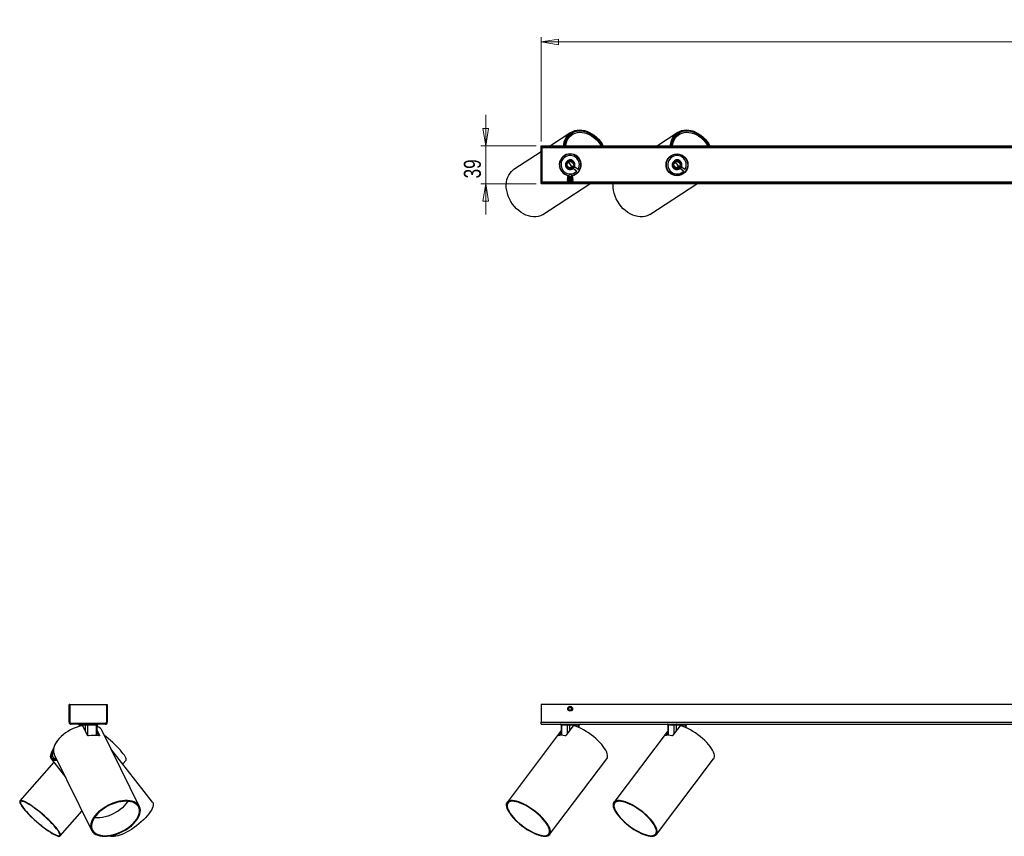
# Model space of a CAD drawing. Header units: millimetres. Extents: x 229 to 1032, y 488 to 656.
# Tile 1 of 4: x 229 to 432, y 488 to 656. Entities that reach past the tile are written whole.
import ezdxf

# ---------------------------------------------------------------- set-up
doc = ezdxf.new("R2010")
doc.units = ezdxf.units.MM
doc.styles.add('SLDTEXTSTYLE0', font='TXT', dxfattribs={"width": 0.75})
doc.dimstyles.new('SLDDIMSTYLE1', dxfattribs={"dimtxt": 3.5, "dimasz": 3.556, "dimexe": 0, "dimexo": 0.0625, "dimgap": 0.875, "dimtad": 1, "dimdec": 0, "dimlfac": 5, "dimrnd": 1e-09, "dimzin": 12, "dimdsep": 46, "dimtxsty": 'SLDTEXTSTYLE0', "dimblk1": 'CLOSED', "dimblk2": 'CLOSED', "dimsah": 1, "dimcen": 0.09, "dimadec": 0, "dimazin": 3, "dimtfac": 1, "dimtdec": 0, "dimtmove": 0, "dimatfit": 0, "dimldrblk": 'CLOSED', "dimfxl": 0, "dimfrac": 2, "dimtolj": 1, "dimtzin": 12, "dimarcsym": 0})
doc.dimstyles.new('SLDDIMSTYLE2', dxfattribs={"dimtxt": 3.5, "dimasz": 3.556, "dimexe": 0, "dimexo": 0.0625, "dimgap": 0.875, "dimtad": 1, "dimdec": 0, "dimlfac": 5, "dimrnd": 1e-09, "dimzin": 12, "dimdsep": 46, "dimtxsty": 'SLDTEXTSTYLE0', "dimblk1": 'CLOSED', "dimblk2": 'CLOSED', "dimsah": 1, "dimcen": 0.09, "dimadec": 0, "dimazin": 3, "dimtfac": 1, "dimtdec": 0, "dimtofl": 0, "dimtmove": 0, "dimatfit": 3, "dimldrblk": 'CLOSED', "dimfxl": 0, "dimfrac": 2, "dimtolj": 1, "dimtzin": 12, "dimarcsym": 0})

# ---------------------------------------------------------------- blocks, each defined once
blk = doc.blocks.new('_Closed')
at = {"color": 0, "linetype": 'ByBlock', "lineweight": -2}
for p, q in [((-1, 0.166667), (0, 0)), ((-1, 0.166667), (-1, -0.166667)), ((0, 0), (-1, -0.166667)), ((0, 0), (-1, 0))]:
    blk.add_line(p, q, dxfattribs=at)
blk = doc.blocks.new('_D_1')
at = {"color": 7, "linetype": 'Continuous', "lineweight": 0}
for p, q in [((324.81, 629.91), (324.81, 636.26)), ((335.21, 629.91), (323.81, 629.91)), ((324.81, 629.91), (324.81, 622.05)), ((335.21, 622.05), (323.81, 622.05)), ((324.81, 622.05), (324.81, 615.7))]:
    blk.add_line(p, q, dxfattribs=at)
at = {"color": 7, "linetype": 'Continuous', "lineweight": 18, "xscale": 3.556, "yscale": 3.556}
for p, rotation in [((324.81, 629.91, -43.4), 270.0000000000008), ((324.81, 622.05, -43.4), 90.0000000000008)]:
    blk.add_blockref('_Closed', p, dxfattribs=dict(at, rotation=rotation))
at = {"color": 7, "linetype": 'Continuous', "lineweight": 18, "insert": (320.3, 623.18), "char_height": 3.5, "attachment_point": 1, "rotation": 90, "style": 'SLDTEXTSTYLE0'}
blk.add_mtext('39', dxfattribs=at)
blk = doc.blocks.new('_D_2')
at = {"color": 7, "linetype": 'Continuous', "lineweight": 0}
for p, q in [((336.21, 630.75), (336.21, 652.3)), ((336.21, 651.3), (936.03, 651.3)), ((936.03, 630.75), (936.03, 652.3))]:
    blk.add_line(p, q, dxfattribs=at)
at = {"color": 7, "linetype": 'Continuous', "lineweight": 18, "xscale": 3.556, "yscale": 3.556, "rotation": 180.0000000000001}
blk.add_blockref('_Closed', (336.21, 651.3, -43.4), dxfattribs=at)
at = {"color": 7, "linetype": 'Continuous', "lineweight": 18, "xscale": 3.556, "yscale": 3.556}
blk.add_blockref('_Closed', (936.03, 651.3, -43.4), dxfattribs=at)
at = {"color": 7, "linetype": 'Continuous', "lineweight": 18, "insert": (625.22, 655.81), "char_height": 3.5, "attachment_point": 1, "style": 'SLDTEXTSTYLE0'}
blk.add_mtext('2999', dxfattribs=at)

msp = doc.modelspace()

# ---------------------------------------------------------------- linework, layer by layer
at = {"color": 7, "linetype": 'Continuous', "lineweight": 25}
for p, q in [((342.36, 632.64), (338.16, 629.91)), ((341.88, 631.97), (342.02, 631.76)), ((342.5, 632.13), (342.33, 632.37)), ((342.64, 632.22), (342.41, 632.07)), ((364.36, 632.64), (360.16, 629.91)), ((363.88, 631.97), (364.02, 631.76)), ((364.5, 632.13), (364.33, 632.37)), ((364.64, 632.22), (364.41, 632.07)), ((336.21, 629.75), (336.21, 629.91)), ((336.21, 629.91), (636.12, 629.91)), ((336.21, 622.21), (336.21, 629.75)), ((336.21, 629.75), (636.12, 629.75)), ((336.41, 622.21), (336.41, 629.75)), ((336.21, 628.63), (330.59, 624.97)), ((341.02, 627.83), (341.01, 627.88)), ((341.16, 627.91), (341.15, 627.96)), ((341.38, 628.01), (341.37, 628.06)), ((341.76, 626.85), (341.75, 626.87)), ((342.74, 628.11), (342.8, 628.15)), ((343.05, 628.01), (343.1, 628.04)), ((343.23, 627.98), (343.29, 627.89)), ((343.28, 627.96), (343.34, 627.86)), ((363.02, 627.83), (363.01, 627.88)), ((363.16, 627.91), (363.15, 627.96)), ((363.38, 628.01), (363.37, 628.06)), ((363.76, 626.85), (363.75, 626.87)), ((364.74, 628.11), (364.8, 628.15)), ((365.05, 628.01), (365.1, 628.04)), ((365.23, 627.98), (365.29, 627.89)), ((365.28, 627.96), (365.34, 627.86)), ((339.99, 626.32), (340.04, 626.36)), ((340.08, 625.43), (339.99, 625.61)), ((341.41, 626.58), (341.42, 626.57)), ((342.9, 625.2), (343.58, 624.66)), ((343.14, 625.51), (343.04, 625.38)), ((343.83, 624.98), (343.14, 625.51)), ((344.44, 625.63), (344.38, 625.6)), ((344.39, 626.25), (344.45, 626.16)), ((344.4, 626.19), (344.46, 626.1)), ((344.46, 625.95), (344.41, 625.92)), ((361.99, 626.32), (362.04, 626.36)), ((362.08, 625.43), (361.99, 625.61)), ((363.41, 626.58), (363.42, 626.57)), ((365.14, 625.51), (364.9, 625.2)), ((364.9, 625.2), (365.58, 624.66)), ((365.83, 624.98), (365.14, 625.51)), ((366.44, 625.63), (366.38, 625.6)), ((366.39, 626.25), (366.45, 626.16)), ((366.4, 626.19), (366.46, 626.1)), ((366.46, 625.95), (366.41, 625.92)), ((340.98, 624.1), (340.85, 624.25)), ((341.72, 623.45), (341.61, 623.37)), ((341.61, 623.37), (341.61, 623.34)), ((342.81, 623.37), (341.61, 623.37)), ((341.61, 623.34), (341.72, 623.26)), ((342.81, 623.34), (341.61, 623.34)), ((341.72, 623.26), (341.61, 623.18)), ((341.61, 623.18), (341.61, 623.15)), ((342.81, 623.18), (341.61, 623.18)), ((341.61, 623.15), (341.72, 623.07)), ((342.81, 623.15), (341.61, 623.15)), ((341.72, 623.07), (341.61, 622.99)), ((341.61, 622.99), (341.61, 622.95)), ((342.81, 622.99), (341.61, 622.99)), ((341.61, 622.95), (341.72, 622.88)), ((342.81, 622.95), (341.61, 622.95)), ((341.72, 622.88), (341.61, 622.8)), ((341.61, 622.8), (341.61, 622.76)), ((342.81, 622.8), (341.61, 622.8)), ((341.61, 622.76), (341.72, 622.69)), ((342.81, 622.76), (341.61, 622.76)), ((341.72, 622.69), (341.61, 622.61)), ((341.61, 622.61), (341.61, 622.57)), ((342.81, 622.61), (341.61, 622.61)), ((341.68, 623.84), (341.62, 623.81)), ((342.21, 624.05), (341.66, 623.49)), ((341.66, 623.49), (341.72, 623.45)), ((342.77, 623.49), (341.66, 623.49)), ((342.7, 623.45), (341.72, 623.45)), ((342.7, 623.26), (341.72, 623.26)), ((342.7, 623.07), (341.72, 623.07)), ((342.7, 622.88), (341.72, 622.88)), ((342.7, 622.69), (341.72, 622.69)), ((342.77, 623.49), (342.21, 624.05)), ((342.7, 623.45), (342.77, 623.49)), ((342.81, 623.37), (342.7, 623.45)), ((342.7, 623.26), (342.81, 623.34)), ((342.81, 623.18), (342.7, 623.26)), ((342.7, 623.07), (342.81, 623.15)), ((342.81, 622.99), (342.7, 623.07)), ((342.7, 622.88), (342.81, 622.95)), ((342.81, 622.8), (342.7, 622.88)), ((342.7, 622.69), (342.81, 622.76)), ((342.81, 622.61), (342.7, 622.69)), ((342.81, 623.34), (342.81, 623.37)), ((342.81, 623.15), (342.81, 623.18)), ((342.81, 622.95), (342.81, 622.99)), ((342.81, 622.76), (342.81, 622.8)), ((342.81, 622.57), (342.81, 622.61)), ((343.46, 624.11), (343.42, 624.14)), ((343.59, 624.2), (343.55, 624.23)), ((343.77, 624.36), (343.73, 624.39)), ((362.98, 624.1), (362.85, 624.25)), ((363.68, 623.84), (363.62, 623.81)), ((365.46, 624.11), (365.42, 624.14)), ((365.59, 624.2), (365.55, 624.23)), ((365.77, 624.36), (365.73, 624.39)), ((336.21, 622.21), (336.21, 622.05)), ((636.12, 622.21), (336.21, 622.21)), ((636.12, 622.05), (336.21, 622.05)), ((336.58, 615.75), (346.26, 622.05)), ((341.61, 622.57), (341.72, 622.5)), ((342.81, 622.57), (341.61, 622.57)), ((341.72, 622.5), (341.61, 622.42)), ((341.61, 622.42), (341.61, 622.38)), ((342.81, 622.42), (341.61, 622.42)), ((341.61, 622.38), (341.72, 622.3)), ((342.81, 622.38), (341.61, 622.38)), ((341.72, 622.3), (341.61, 622.23)), ((341.61, 622.23), (341.61, 622.21)), ((342.81, 622.23), (341.61, 622.23)), ((342.7, 622.5), (341.72, 622.5)), ((342.7, 622.3), (341.72, 622.3)), ((342.7, 622.5), (342.81, 622.57)), ((342.81, 622.42), (342.7, 622.5)), ((342.7, 622.3), (342.81, 622.38)), ((342.81, 622.23), (342.7, 622.3)), ((342.81, 622.38), (342.81, 622.42)), ((342.81, 622.21), (342.81, 622.23)), ((358.58, 615.75), (368.26, 622.05)), ((239.17, 514.78), (239.01, 514.78)), ((239.01, 511.08), (239.01, 514.78)), ((239.17, 511.08), (239.17, 514.78)), ((239.17, 514.68), (239.17, 511.04)), ((246.85, 514.68), (239.17, 514.68)), ((246.71, 514.78), (246.71, 511.08)), ((246.71, 514.78), (246.87, 514.78)), ((246.85, 511.04), (246.85, 514.68)), ((246.87, 514.78), (246.87, 511.08)), ((636.12, 514.78), (336.21, 514.78)), ((336.21, 514.78), (336.21, 511.08)), ((341.91, 514.06), (342.21, 514.23)), ((341.91, 513.71), (341.91, 514.06)), ((341.91, 513.71), (342.21, 513.54)), ((342.51, 514.06), (342.21, 514.23)), ((342.51, 513.71), (342.21, 513.54)), ((342.51, 513.71), (342.51, 514.06)), ((239.17, 511.08), (239.01, 511.08)), ((246.71, 511.08), (246.87, 511.08)), ((336.21, 511.08), (636.12, 511.08)), ((336.21, 510.68), (336.21, 511.08)), ((239.37, 510.84), (246.65, 510.84)), ((239.41, 510.84), (239.41, 510.68)), ((246.47, 510.84), (239.41, 510.84)), ((246.47, 510.68), (239.41, 510.68)), ((241.06, 510.48), (241.06, 510.24)), ((241.08, 510.48), (241.08, 510.24)), ((242.36, 510.48), (241.12, 510.48)), ((242.76, 508.41), (241.85, 510.27)), ((244.67, 510.48), (242.77, 510.48)), ((244.78, 508.37), (244.8, 510.48)), ((244.79, 509.4), (245.28, 508.41)), ((244.79, 509.09), (245.18, 508.3)), ((244.82, 510.23), (244.82, 510.48)), ((253.49, 493.69), (245.82, 509.3)), ((246.47, 510.84), (246.47, 510.68)), ((340.36, 509.38), (329.2, 494.58)), ((336.21, 510.68), (636.12, 510.68)), ((339.74, 508.41), (340.36, 509.24)), ((340.35, 510.48), (340.37, 508.4)), ((341.63, 510.48), (340.4, 510.48)), ((342.77, 510.27), (341.37, 508.41)), ((343.94, 510.48), (342.04, 510.48)), ((344.07, 509.99), (344.07, 510.48)), ((362.36, 509.38), (351.2, 494.58)), ((361.74, 508.41), (362.36, 509.24)), ((362.35, 510.48), (362.37, 508.4)), ((363.63, 510.48), (362.4, 510.48)), ((364.77, 510.27), (363.37, 508.41)), ((365.94, 510.48), (364.04, 510.48)), ((366.07, 509.99), (366.07, 510.48)), ((339.94, 508.37), (340.37, 508.93)), ((361.94, 508.37), (362.37, 508.93)), ((256.19, 494.65), (247.62, 505.63)), ((235.34, 503.49), (238.25, 499.76)), ((235.74, 503.8), (235.97, 503.5)), ((235.95, 504.45), (243.61, 488.84)), ((250.06, 502.51), (250.72, 503.27)), ((337.97, 487.95), (349.75, 503.56)), ((359.97, 487.95), (371.75, 503.56)), ((235.82, 502.88), (228.87, 494.87)), ((237.17, 487.66), (241.66, 492.83)), ((247.92, 487.59), (248.14, 487.6))]:
    msp.add_line(p, q, dxfattribs=at)
at = {"color": 8, "linetype": 'Continuous', "lineweight": 25}
for p, q in [((336.41, 629.51), (636.12, 629.51)), ((336.41, 622.45), (341.66, 622.45)), ((342.77, 622.45), (547.66, 622.45)), ((241.12, 510.48), (241.13, 510.26)), ((242.36, 509.22), (242.36, 510.48)), ((242.77, 510.48), (242.78, 508.38)), ((244.64, 508.38), (244.67, 510.48)), ((340.4, 510.48), (340.42, 508.4)), ((341.63, 508.76), (341.63, 510.48)), ((342.04, 510.48), (342.05, 509.3)), ((343.93, 510.05), (343.94, 510.48)), ((362.4, 510.48), (362.42, 508.4)), ((363.63, 508.76), (363.63, 510.48)), ((364.04, 510.48), (364.05, 509.3)), ((365.93, 510.05), (365.94, 510.48)), ((245.21, 508.29), (245.28, 508.41)), ((339.74, 508.41), (339.81, 508.33)), ((361.74, 508.41), (361.81, 508.33))]:
    msp.add_line(p, q, dxfattribs=at)
at = {"color": 7, "linetype": 'Continuous', "lineweight": 25, "flags": 128}
for points in [[(340.84, 629.91), (340.87, 630.16), (340.98, 630.67), (341.15, 631.15), (341.37, 631.59), (341.64, 631.98), (341.96, 632.32), (342.32, 632.61), (342.72, 632.84), (343.16, 633.01), (343.62, 633.11), (344.11, 633.15), (344.61, 633.12), (345.12, 633.03), (345.64, 632.87), (346.15, 632.66), (346.65, 632.38), (347.13, 632.05), (347.6, 631.66), (348.03, 631.23), (348.43, 630.76), (348.79, 630.26), (349, 629.91)], [(341.01, 629.91), (341.06, 630.23), (341.19, 630.73), (341.37, 631.2), (341.61, 631.62), (341.91, 631.99), (342.25, 632.31), (342.63, 632.56), (343.05, 632.76), (343.5, 632.89), (343.98, 632.96), (344.47, 632.95), (344.98, 632.88), (345.5, 632.74), (346.01, 632.54), (346.51, 632.28), (347, 631.95), (347.47, 631.58), (347.9, 631.15), (348.3, 630.68), (348.66, 630.18), (348.83, 629.91)], [(362.84, 629.91), (362.87, 630.16), (362.98, 630.67), (363.15, 631.15), (363.37, 631.59), (363.64, 631.98), (363.96, 632.32), (364.32, 632.61), (364.72, 632.84), (365.16, 633.01), (365.62, 633.11), (366.11, 633.15), (366.61, 633.12), (367.12, 633.03), (367.64, 632.87), (368.15, 632.66), (368.65, 632.38), (369.13, 632.05), (369.6, 631.66), (370.03, 631.23), (370.43, 630.76), (370.79, 630.26), (371, 629.91)], [(363.01, 629.91), (363.06, 630.23), (363.19, 630.73), (363.37, 631.2), (363.61, 631.62), (363.91, 631.99), (364.25, 632.31), (364.63, 632.56), (365.05, 632.76), (365.5, 632.89), (365.98, 632.96), (366.47, 632.95), (366.98, 632.88), (367.5, 632.74), (368.01, 632.54), (368.51, 632.28), (369, 631.95), (369.47, 631.58), (369.9, 631.15), (370.3, 630.68), (370.66, 630.18), (370.83, 629.91)], [(341.27, 629.91), (341.3, 630.09), (341.42, 630.57), (341.6, 631.02), (341.84, 631.43), (342.12, 631.79), (342.46, 632.09), (342.83, 632.34), (343.25, 632.52), (343.69, 632.63), (344.16, 632.68), (344.65, 632.66), (345.14, 632.58), (345.64, 632.42), (346.14, 632.21), (346.62, 631.93), (347.09, 631.59), (347.53, 631.21), (347.94, 630.78), (348.31, 630.3), (348.57, 629.91)], [(363.27, 629.91), (363.3, 630.09), (363.42, 630.57), (363.6, 631.02), (363.84, 631.43), (364.12, 631.79), (364.46, 632.09), (364.83, 632.34), (365.25, 632.52), (365.69, 632.63), (366.16, 632.68), (366.65, 632.66), (367.14, 632.58), (367.64, 632.42), (368.14, 632.21), (368.62, 631.93), (369.09, 631.59), (369.53, 631.21), (369.94, 630.78), (370.31, 630.3), (370.57, 629.91)], [(342.95, 625.33), (343.04, 625.41), (343.19, 625.77), (343.19, 626.16), (343.05, 626.52), (342.78, 626.8), (342.42, 626.96), (342.03, 626.96), (341.67, 626.82), (341.39, 626.54), (341.23, 626.18), (341.23, 625.79), (341.37, 625.43), (341.65, 625.15), (342, 625), (342, 625)], [(364.95, 625.33), (365.04, 625.41), (365.19, 625.77), (365.19, 626.16), (365.05, 626.52), (364.78, 626.8), (364.42, 626.96), (364.03, 626.96), (363.67, 626.82), (363.39, 626.54), (363.23, 626.18), (363.23, 625.79), (363.37, 625.43), (363.65, 625.15), (364, 625), (364, 625)], [(336.58, 615.75), (336.49, 615.69), (336.07, 615.48), (335.61, 615.34), (335.14, 615.26), (334.64, 615.25), (334.13, 615.3), (333.61, 615.42), (333.09, 615.6), (332.58, 615.85), (332.08, 616.16), (331.6, 616.52), (331.14, 616.93), (330.72, 617.38), (330.34, 617.88), (329.99, 618.4), (329.7, 618.95), (329.45, 619.52), (329.26, 620.11), (329.13, 620.69), (329.05, 621.27), (329.03, 621.84), (329.07, 622.39), (329.18, 622.91), (329.33, 623.4), (329.55, 623.85), (329.81, 624.26), (330.13, 624.61), (330.49, 624.91), (330.59, 624.97)], [(342.3, 626.03), (342.06, 626.34), (341.88, 626.54)], [(342.59, 625.45), (342.48, 625.69), (342.3, 626.03)], [(364.3, 626.03), (364.06, 626.34), (363.88, 626.54)], [(364.59, 625.45), (364.48, 625.69), (364.3, 626.03)], [(358.58, 615.75), (358.49, 615.69), (358.07, 615.48), (357.61, 615.34), (357.14, 615.26), (356.64, 615.25), (356.13, 615.3), (355.61, 615.42), (355.09, 615.6), (354.58, 615.85), (354.08, 616.16), (353.6, 616.52), (353.14, 616.93), (352.72, 617.38), (352.34, 617.88), (351.99, 618.4), (351.7, 618.95), (351.45, 619.52), (351.26, 620.11), (351.13, 620.69), (351.05, 621.27), (351.03, 621.84), (351.04, 622.05)], [(241.58, 510.37), (241.01, 510.22), (240.43, 510.03), (239.85, 509.8), (239.3, 509.52), (238.76, 509.22), (238.24, 508.88), (237.77, 508.52), (237.33, 508.14), (236.94, 507.74), (236.59, 507.33), (236.31, 506.92), (236.08, 506.5), (235.91, 506.09), (235.81, 505.69), (235.77, 505.31), (235.79, 504.94), (235.89, 504.6), (235.95, 504.45)], [(242.88, 510.68), (242.86, 510.67), (242.84, 510.66), (242.82, 510.64), (242.8, 510.62), (242.79, 510.59), (242.78, 510.55), (242.77, 510.52), (242.77, 510.48)], [(244.77, 510.68), (244.75, 510.67), (244.73, 510.66), (244.71, 510.64), (244.7, 510.62), (244.68, 510.59), (244.67, 510.55), (244.67, 510.52), (244.67, 510.48)], [(342.15, 510.68), (342.13, 510.67), (342.11, 510.66), (342.09, 510.64), (342.08, 510.62), (342.06, 510.59), (342.05, 510.55), (342.05, 510.52), (342.04, 510.48)], [(349.75, 503.56), (349.76, 503.56), (349.86, 503.77), (349.91, 504.01), (349.91, 504.29), (349.84, 504.6), (349.72, 504.94), (349.54, 505.31), (349.3, 505.69), (349.02, 506.09), (348.69, 506.5), (348.32, 506.92), (347.91, 507.33), (347.47, 507.74), (347, 508.14), (346.51, 508.52), (346, 508.88), (345.49, 509.22), (344.98, 509.52), (344.47, 509.8), (343.97, 510.03), (343.49, 510.22), (343.03, 510.37)], [(344.05, 510.68), (344.03, 510.67), (344.01, 510.66), (343.99, 510.64), (343.97, 510.62), (343.96, 510.59), (343.95, 510.55), (343.94, 510.52), (343.94, 510.48)], [(364.15, 510.68), (364.13, 510.67), (364.11, 510.66), (364.09, 510.64), (364.08, 510.62), (364.06, 510.59), (364.05, 510.55), (364.05, 510.52), (364.04, 510.48)], [(371.75, 503.56), (371.76, 503.56), (371.86, 503.77), (371.91, 504.01), (371.91, 504.29), (371.84, 504.6), (371.72, 504.94), (371.54, 505.31), (371.3, 505.69), (371.02, 506.09), (370.69, 506.5), (370.32, 506.92), (369.91, 507.33), (369.47, 507.74), (369, 508.14), (368.51, 508.52), (368, 508.88), (367.49, 509.22), (366.98, 509.52), (366.47, 509.8), (365.97, 510.03), (365.49, 510.22), (365.03, 510.37)], [(366.05, 510.68), (366.03, 510.67), (366.01, 510.66), (365.99, 510.64), (365.97, 510.62), (365.96, 510.59), (365.95, 510.55), (365.94, 510.52), (365.94, 510.48)], [(250.72, 503.27), (250.73, 503.29), (250.77, 503.4), (250.75, 503.56), (250.68, 503.77), (250.55, 504.01), (250.38, 504.29), (250.15, 504.6), (249.88, 504.94), (249.57, 505.31), (249.22, 505.69), (248.83, 506.09), (248.42, 506.5), (247.98, 506.92), (247.53, 507.33), (247.06, 507.74), (246.58, 508.14), (246.26, 508.4)], [(236.55, 503.23), (236.47, 503.22), (236.14, 503.19), (235.85, 503.22), (235.61, 503.29), (235.43, 503.4), (235.29, 503.56), (235.22, 503.77), (235.2, 504.01), (235.24, 504.29), (235.33, 504.6), (235.48, 504.94), (235.69, 505.31), (235.77, 505.44)], [(236.5, 503.34), (236.27, 503.33), (235.98, 503.35), (235.75, 503.42), (235.56, 503.54), (235.44, 503.71), (235.37, 503.92), (235.37, 504.17), (235.42, 504.46), (235.53, 504.78), (235.7, 505.13), (235.77, 505.25)], [(236.4, 503.53), (236.32, 503.53), (236.06, 503.58), (235.86, 503.68), (235.72, 503.82), (235.63, 504.01), (235.61, 504.24), (235.64, 504.51), (235.73, 504.81), (235.79, 504.95)], [(236.19, 503.33), (236.1, 503.38), (235.97, 503.5)], [(236.96, 487.59), (237.1, 487.61), (237.19, 487.68), (237.22, 487.8), (237.2, 487.97), (237.13, 488.17), (237, 488.42), (236.82, 488.7), (236.59, 489.02), (236.31, 489.37), (235.99, 489.74), (235.63, 490.13), (235.24, 490.54), (234.82, 490.95), (234.37, 491.37), (233.91, 491.79), (233.44, 492.2), (232.96, 492.6), (232.48, 492.99), (232.01, 493.35), (231.55, 493.68), (231.11, 493.98), (230.7, 494.25), (230.31, 494.47), (229.96, 494.66), (229.65, 494.8), (229.39, 494.89), (229.17, 494.94), (229, 494.94), (228.89, 494.89), (228.83, 494.8), (228.82, 494.66), (228.87, 494.47), (228.97, 494.25), (229.13, 493.98), (229.33, 493.68), (229.59, 493.35), (229.88, 492.99), (230.22, 492.6), (230.6, 492.2), (231.01, 491.79), (231.44, 491.37), (231.9, 490.95), (232.36, 490.54), (232.84, 490.13), (233.32, 489.74), (233.8, 489.37), (234.26, 489.02), (234.71, 488.7), (235.14, 488.42), (235.54, 488.17), (235.91, 487.97), (236.24, 487.8), (236.52, 487.68), (236.77, 487.61), (236.96, 487.59)], [(246.32, 487.59), (246.86, 487.61), (247.42, 487.68), (248, 487.8), (248.59, 487.97), (249.17, 488.17), (249.74, 488.42), (250.3, 488.7), (250.84, 489.02), (251.35, 489.37), (251.82, 489.74), (252.25, 490.13), (252.63, 490.54), (252.95, 490.95), (253.22, 491.37), (253.43, 491.79), (253.58, 492.2), (253.66, 492.6), (253.67, 492.99), (253.62, 493.35), (253.5, 493.68), (253.31, 493.98), (253.06, 494.25), (252.76, 494.47), (252.4, 494.66), (251.99, 494.8), (251.53, 494.89), (251.04, 494.94), (250.51, 494.94), (249.96, 494.89), (249.39, 494.8), (248.81, 494.66), (248.23, 494.47), (247.65, 494.25), (247.08, 493.98), (246.53, 493.68), (246, 493.35), (245.51, 492.99), (245.06, 492.6), (244.66, 492.2), (244.31, 491.79), (244.01, 491.37), (243.77, 490.95), (243.59, 490.54), (243.48, 490.13), (243.43, 489.74), (243.45, 489.37), (243.54, 489.02), (243.69, 488.7), (243.91, 488.42), (244.18, 488.17), (244.52, 487.97), (244.9, 487.8), (245.34, 487.68), (245.81, 487.61), (246.32, 487.59)], [(337.01, 487.59), (337.33, 487.61), (337.6, 487.68), (337.82, 487.8), (337.98, 487.97), (338.09, 488.17), (338.14, 488.42), (338.12, 488.7), (338.05, 489.02), (337.92, 489.37), (337.74, 489.74), (337.5, 490.13), (337.21, 490.54), (336.87, 490.95), (336.49, 491.37), (336.07, 491.79), (335.61, 492.2), (335.14, 492.6), (334.64, 492.99), (334.13, 493.35), (333.61, 493.68), (333.09, 493.98), (332.58, 494.25), (332.08, 494.47), (331.6, 494.66), (331.14, 494.8), (330.72, 494.89), (330.34, 494.94), (329.99, 494.94), (329.7, 494.89), (329.45, 494.8), (329.26, 494.66), (329.13, 494.47), (329.05, 494.25), (329.03, 493.98), (329.07, 493.68), (329.18, 493.35), (329.33, 492.99), (329.55, 492.6), (329.81, 492.2), (330.13, 491.79), (330.49, 491.37), (330.89, 490.95), (331.33, 490.54), (331.79, 490.13), (332.28, 489.74), (332.79, 489.37), (333.3, 489.02), (333.82, 488.7), (334.34, 488.42), (334.85, 488.17), (335.34, 487.97), (335.8, 487.8), (336.24, 487.68), (336.65, 487.61), (337.01, 487.59)], [(359.01, 487.59), (359.33, 487.61), (359.6, 487.68), (359.82, 487.8), (359.98, 487.97), (360.09, 488.17), (360.14, 488.42), (360.12, 488.7), (360.05, 489.02), (359.92, 489.37), (359.74, 489.74), (359.5, 490.13), (359.21, 490.54), (358.87, 490.95), (358.49, 491.37), (358.07, 491.79), (357.61, 492.2), (357.14, 492.6), (356.64, 492.99), (356.13, 493.35), (355.61, 493.68), (355.09, 493.98), (354.58, 494.25), (354.08, 494.47), (353.6, 494.66), (353.14, 494.8), (352.72, 494.89), (352.34, 494.94), (351.99, 494.94), (351.7, 494.89), (351.45, 494.8), (351.26, 494.66), (351.13, 494.47), (351.05, 494.25), (351.03, 493.98), (351.07, 493.68), (351.18, 493.35), (351.33, 492.99), (351.55, 492.6), (351.81, 492.2), (352.13, 491.79), (352.49, 491.37), (352.89, 490.95), (353.33, 490.54), (353.79, 490.13), (354.28, 489.74), (354.79, 489.37), (355.3, 489.02), (355.82, 488.7), (356.34, 488.42), (356.85, 488.17), (357.34, 487.97), (357.8, 487.8), (358.24, 487.68), (358.65, 487.61), (359.01, 487.59)], [(236.82, 487.72), (236.95, 487.75), (237.04, 487.82), (237.07, 487.94), (237.05, 488.1), (236.97, 488.3), (236.84, 488.55), (236.65, 488.83), (236.42, 489.15), (236.14, 489.49), (235.82, 489.86), (235.46, 490.25), (235.07, 490.65), (234.65, 491.06), (234.21, 491.47), (233.75, 491.88), (233.29, 492.29), (232.82, 492.67), (232.35, 493.04), (231.89, 493.39), (231.44, 493.7), (231.02, 493.98), (230.63, 494.23), (230.26, 494.44), (229.94, 494.6), (229.65, 494.72), (229.41, 494.79), (229.22, 494.81), (229.09, 494.79), (229, 494.72), (228.97, 494.6), (228.99, 494.44), (229.07, 494.23), (229.2, 493.98), (229.39, 493.7), (229.62, 493.39), (229.9, 493.04), (230.22, 492.67), (230.58, 492.29), (230.97, 491.88), (231.39, 491.47), (231.83, 491.06), (232.29, 490.65), (232.75, 490.25), (233.23, 489.86), (233.69, 489.49), (234.15, 489.15), (234.6, 488.83), (235.02, 488.55), (235.41, 488.3), (235.78, 488.1), (236.1, 487.94), (236.39, 487.82), (236.63, 487.75), (236.82, 487.72)], [(246.4, 487.72), (246.93, 487.75), (247.49, 487.82), (248.05, 487.94), (248.63, 488.1), (249.2, 488.3), (249.76, 488.55), (250.31, 488.83), (250.83, 489.15), (251.32, 489.49), (251.78, 489.86), (252.19, 490.25), (252.55, 490.65), (252.86, 491.06), (253.11, 491.47), (253.3, 491.88), (253.42, 492.29), (253.48, 492.67), (253.47, 493.04), (253.4, 493.39), (253.26, 493.7), (253.05, 493.98), (252.79, 494.23), (252.46, 494.44), (252.09, 494.6), (251.67, 494.72), (251.2, 494.79), (250.7, 494.81), (250.17, 494.79), (249.62, 494.72), (249.05, 494.6), (248.48, 494.44), (247.9, 494.23), (247.34, 493.98), (246.79, 493.7), (246.27, 493.39), (245.78, 493.04), (245.32, 492.67), (244.91, 492.29), (244.55, 491.88), (244.24, 491.47), (243.99, 491.06), (243.8, 490.65), (243.68, 490.25), (243.62, 489.86), (243.63, 489.49), (243.71, 489.15), (243.85, 488.83), (244.05, 488.55), (244.32, 488.3), (244.64, 488.1), (245.01, 487.94), (245.44, 487.82), (245.9, 487.75), (246.4, 487.72)], [(251.07, 494.8), (250.97, 494.65), (250.69, 494.25), (250.35, 493.86), (249.97, 493.49), (249.54, 493.13), (249.07, 492.8), (248.57, 492.49), (248.04, 492.21), (247.5, 491.97), (246.95, 491.77), (246.4, 491.61), (245.86, 491.49), (245.33, 491.42), (244.82, 491.4)], [(256.19, 494.65), (256.29, 494.47), (256.34, 494.25), (256.32, 493.98), (256.25, 493.68), (256.12, 493.35), (255.94, 492.99), (255.7, 492.6), (255.41, 492.2), (255.08, 491.79), (254.7, 491.37), (254.29, 490.95), (253.84, 490.54), (253.37, 490.13), (252.88, 489.74), (252.38, 489.37), (251.87, 489.02), (251.36, 488.7), (250.85, 488.42), (250.36, 488.17), (249.89, 487.97), (249.44, 487.8), (249.03, 487.68), (248.65, 487.61), (248.32, 487.59)], [(336.89, 487.72), (337.2, 487.75), (337.46, 487.82), (337.68, 487.94), (337.83, 488.1), (337.93, 488.3), (337.97, 488.55), (337.95, 488.83), (337.87, 489.15), (337.74, 489.49), (337.55, 489.86), (337.3, 490.25), (337, 490.65), (336.66, 491.06), (336.28, 491.47), (335.86, 491.88), (335.41, 492.29), (334.93, 492.67), (334.44, 493.04), (333.93, 493.39), (333.42, 493.7), (332.91, 493.98), (332.42, 494.23), (331.93, 494.44), (331.47, 494.6), (331.04, 494.72), (330.64, 494.79), (330.28, 494.81), (329.97, 494.79), (329.71, 494.72), (329.49, 494.6), (329.34, 494.44), (329.24, 494.23), (329.2, 493.98), (329.22, 493.7), (329.3, 493.39), (329.43, 493.04), (329.62, 492.67), (329.87, 492.29), (330.17, 491.88), (330.51, 491.47), (330.89, 491.06), (331.31, 490.65), (331.76, 490.25), (332.24, 489.86), (332.73, 489.49), (333.24, 489.15), (333.75, 488.83), (334.26, 488.55), (334.75, 488.3), (335.24, 488.1), (335.7, 487.94), (336.13, 487.82), (336.53, 487.75), (336.89, 487.72)], [(358.89, 487.72), (359.2, 487.75), (359.46, 487.82), (359.68, 487.94), (359.83, 488.1), (359.93, 488.3), (359.97, 488.55), (359.95, 488.83), (359.87, 489.15), (359.74, 489.49), (359.55, 489.86), (359.3, 490.25), (359, 490.65), (358.66, 491.06), (358.28, 491.47), (357.86, 491.88), (357.41, 492.29), (356.93, 492.67), (356.44, 493.04), (355.93, 493.39), (355.42, 493.7), (354.91, 493.98), (354.42, 494.23), (353.93, 494.44), (353.47, 494.6), (353.04, 494.72), (352.64, 494.79), (352.28, 494.81), (351.97, 494.79), (351.71, 494.72), (351.49, 494.6), (351.34, 494.44), (351.24, 494.23), (351.2, 493.98), (351.22, 493.7), (351.3, 493.39), (351.43, 493.04), (351.62, 492.67), (351.87, 492.29), (352.17, 491.88), (352.51, 491.47), (352.89, 491.06), (353.31, 490.65), (353.76, 490.25), (354.24, 489.86), (354.73, 489.49), (355.24, 489.15), (355.75, 488.83), (356.26, 488.55), (356.75, 488.3), (357.24, 488.1), (357.7, 487.94), (358.13, 487.82), (358.53, 487.75), (358.89, 487.72)], [(244.82, 491.4), (244.34, 491.42), (244.22, 491.44)], [(247.32, 487.67), (247.57, 487.61), (247.92, 487.59)]]:
    msp.add_lwpolyline(points, dxfattribs=at)
at = {"color": 7, "linetype": 'Continuous', "lineweight": 25}
for centre, radius in [((342.21, 625.98), 0.85), ((364.21, 625.98), 2.25), ((364.21, 625.98), 2.2), ((364.21, 625.98), 0.85), ((342.21, 625.98), 0.65), ((364.21, 625.98), 0.65), ((342.21, 513.88), 0.5), ((342.21, 513.88), 0.489)]:
    msp.add_circle(centre, radius, dxfattribs=at)
for centre, radius, start, end in [((344.2, 629.46), 3.17, 124.4406, 171.9102), ((366.2, 629.46), 3.17, 124.4406, 171.9102), ((342.21, 625.98), 2.25, 90, 262.2873), ((342.21, 625.98), 2.2, 123.0491, 263.2855), ((342.21, 625.98), 1.9, 328.3782, 316.2936), ((342.21, 625.98), 2.2, 276.7145, 123.0491), ((342.21, 625.98), 2.25, 277.7127, 90), ((364.21, 625.98), 1.9, 328.3782, 316.2936), ((340.87, 625.12), 1.64, 32.6541, 55.7517), ((342.21, 625.98), 1, 258.0491, 303.0491), ((340.88, 625.1), 1.64, 10.3466, 33.4442), ((362.87, 625.12), 1.64, 32.6541, 55.7522), ((364.21, 625.98), 1, 258.0491, 303.0491), ((362.88, 625.1), 1.64, 10.3461, 33.4442), ((239.41, 511.08), 0.4, 180, 270), ((239.41, 511.08), 0.24, 180, 270), ((246.47, 511.08), 0.24, 270, 0), ((246.47, 511.08), 0.4, 270, 0), ((239.37, 511.04), 0.2, 180, 270), ((240.86, 510.48), 0.2, 1.0283, 90), ((240.88, 510.48), 0.2, 0.8708, 90), ((240.94, 510.49), 0.186, 355.8516, 84.5808), ((242.17, 510.49), 0.186, 355.8516, 84.5808), ((245, 510.48), 0.2, 90, 179.5135), ((243.98, 508.31), 2.1, 28.19, 66.9165), ((245.02, 510.48), 0.2, 90, 179.6717), ((246.65, 511.04), 0.2, 270, 0), ((340.15, 510.48), 0.2, 0.8708, 90), ((340.21, 510.49), 0.186, 355.8516, 84.5808), ((341.44, 510.49), 0.186, 355.8516, 84.5808), ((344.27, 510.48), 0.2, 90, 179.5135), ((362.15, 510.48), 0.2, 0.8708, 90), ((362.21, 510.49), 0.186, 355.8516, 84.5808), ((363.44, 510.49), 0.186, 355.8516, 84.5808), ((366.27, 510.48), 0.2, 90, 179.5135), ((239.55, 504.87), 3.83, 145.6744, 166.054), ((244.11, 502.67), 5.72, 79.0268, 100.9732), ((340.41, 505.97), 2.43, 73.0285, 106.9715), ((362.41, 505.97), 2.43, 73.0285, 106.9715), ((238.69, 503.88), 3.45, 146.1418, 169.6524), ((248.25, 488.73), 1.14, 240.7668, 273.185)]:
    msp.add_arc(centre, radius, start, end, dxfattribs=at)
at = {"color": 8, "linetype": 'Continuous', "lineweight": 25}
for centre, major_axis, ratio, start_param, end_param in [((241.36, 510.48), (0.3, -0.002), 0.001209, 2.6363, 3.143048), ((241.38, 510.48), (0.3, -0.002), 0.001703, 3.142951, 3.718421), ((244.5, 510.48), (0.3, 0.002), 0.001703, 6.281276, 7.277078), ((244.52, 510.48), (0.3, 0.002), 0.001209, 5.942221, 6.281339), ((340.65, 510.48), (0.3, -0.002), 0.001703, 3.142951, 3.718421), ((343.77, 510.48), (0.3, 0.002), 0.001703, 6.281276, 7.277078), ((362.65, 510.48), (0.3, -0.002), 0.001703, 3.142951, 3.718421), ((365.77, 510.48), (0.3, 0.002), 0.001703, 6.281276, 7.277078)]:
    msp.add_ellipse(centre, major_axis=major_axis, ratio=ratio, start_param=start_param, end_param=end_param, dxfattribs=at)
at = {"color": 7, "linetype": 'Continuous', "lineweight": 25}
for centre in [(242.61, 510.48), (341.88, 510.48), (363.88, 510.48)]:
    msp.add_ellipse(centre, major_axis=(0.3, -0.001), ratio=0.008049, start_param=0.994068, end_param=2.564788, dxfattribs=at)
for points, knots in [([(342.72, 626.71), (342.69, 626.73), (342.58, 626.8), (342.35, 626.87), (342.04, 626.87), (341.76, 626.76), (341.57, 626.61), (341.5, 626.51), (341.48, 626.48)], [0, 0, 0, 0, 0.0718, 0.286448, 0.501095, 0.715743, 0.93039, 1, 1, 1, 1]), ([(342.76, 625.14), (342.83, 625.2), (342.98, 625.33), (343.12, 625.61), (343.18, 625.93), (343.12, 626.26), (342.96, 626.53), (342.8, 626.65), (342.72, 626.71)], [0, 0, 0, 0, 0.144785, 0.321878, 0.499028, 0.672515, 0.841766, 1, 1, 1, 1]), ([(364.72, 626.71), (364.69, 626.73), (364.58, 626.8), (364.35, 626.87), (364.04, 626.87), (363.76, 626.76), (363.57, 626.61), (363.5, 626.51), (363.48, 626.48)], [0, 0, 0, 0, 0.0718, 0.286448, 0.501095, 0.715743, 0.93039, 1, 1, 1, 1]), ([(364.76, 625.14), (364.83, 625.2), (364.98, 625.33), (365.12, 625.61), (365.18, 625.93), (365.12, 626.26), (364.96, 626.53), (364.8, 626.65), (364.72, 626.71)], [0, 0, 0, 0, 0.144785, 0.321878, 0.499028, 0.672515, 0.841766, 1, 1, 1, 1]), ([(341.48, 626.48), (341.43, 626.41), (341.33, 626.25), (341.27, 625.97), (341.3, 625.67), (341.43, 625.38), (341.66, 625.15), (341.87, 625.04), (341.99, 625), (342, 625)], [0, 0, 0, 0, 0.145028, 0.289979, 0.456545, 0.625702, 0.796504, 0.973544, 1, 1, 1, 1]), ([(363.48, 626.48), (363.43, 626.41), (363.33, 626.25), (363.27, 625.97), (363.3, 625.67), (363.43, 625.38), (363.66, 625.15), (363.87, 625.04), (363.99, 625), (364, 625)], [0, 0, 0, 0, 0.145028, 0.289979, 0.456545, 0.625702, 0.796504, 0.973544, 1, 1, 1, 1]), ([(241.85, 510.27), (241.84, 510.28), (241.82, 510.31), (241.77, 510.35), (241.7, 510.37), (241.64, 510.38), (241.6, 510.38), (241.58, 510.37)], [0, 0, 0, 0, 0.203682, 0.407256, 0.613897, 0.828073, 1, 1, 1, 1]), ([(343.03, 510.37), (343.01, 510.38), (342.98, 510.38), (342.91, 510.37), (342.85, 510.34), (342.8, 510.3), (342.78, 510.27), (342.77, 510.27)], [0, 0, 0, 0, 0.227584, 0.455404, 0.676556, 0.888193, 1, 1, 1, 1]), ([(365.03, 510.37), (365.01, 510.38), (364.98, 510.38), (364.91, 510.37), (364.85, 510.34), (364.8, 510.3), (364.78, 510.27), (364.77, 510.27)], [0, 0, 0, 0, 0.227584, 0.455404, 0.676556, 0.888193, 1, 1, 1, 1]), ([(243.02, 508.29), (243, 508.29), (242.95, 508.29), (242.88, 508.3), (242.82, 508.34), (242.78, 508.37), (242.77, 508.4), (242.76, 508.41)], [0, 0, 0, 0, 0.223363, 0.446786, 0.66793, 0.882137, 1, 1, 1, 1]), ([(245.28, 508.41), (245.28, 508.39), (245.29, 508.36), (245.29, 508.32), (245.27, 508.3), (245.24, 508.29), (245.21, 508.29), (245.2, 508.29)], [0, 0, 0, 0, 0.205422, 0.410714, 0.619671, 0.835971, 1, 1, 1, 1]), ([(339.7, 508.29), (339.69, 508.29), (339.68, 508.29), (339.67, 508.3), (339.69, 508.34), (339.71, 508.37), (339.73, 508.4), (339.74, 508.41)], [0, 0, 0, 0, 0.223363, 0.446786, 0.66793, 0.882137, 1, 1, 1, 1]), ([(341.37, 508.41), (341.36, 508.39), (341.33, 508.36), (341.27, 508.32), (341.21, 508.3), (341.16, 508.29), (341.13, 508.29), (341.12, 508.29)], [0, 0, 0, 0, 0.205422, 0.410714, 0.619671, 0.835971, 1, 1, 1, 1]), ([(361.7, 508.29), (361.69, 508.29), (361.68, 508.29), (361.67, 508.3), (361.69, 508.34), (361.71, 508.37), (361.73, 508.4), (361.74, 508.41)], [0, 0, 0, 0, 0.223363, 0.446786, 0.66793, 0.882137, 1, 1, 1, 1]), ([(363.37, 508.41), (363.36, 508.39), (363.33, 508.36), (363.27, 508.32), (363.21, 508.3), (363.16, 508.29), (363.13, 508.29), (363.12, 508.29)], [0, 0, 0, 0, 0.205422, 0.410714, 0.619671, 0.835971, 1, 1, 1, 1])]:
    msp.add_open_spline(points, degree=3, knots=knots, dxfattribs=at)

# ---------------------------------------------------------------- dimensions: what is measured, and where the dimension line sits
at = {"color": 7, "linetype": 'Continuous', "lineweight": 18}
dim = msp.add_linear_dim(base=(936.03, 651.3), p1=(336.21, 629.75), p2=(936.03, 629.75), dimstyle='SLDDIMSTYLE2', dxfattribs=at)
dim.commit()
dim.dimension.update_dxf_attribs({"geometry": '_D_2', "text_midpoint": (630.39, 651.3), "dimtype": 160})
dim = msp.add_linear_dim(base=(324.81, 622.05), p1=(336.21, 629.91), p2=(336.21, 622.05), angle=90, dimstyle='SLDDIMSTYLE1', dxfattribs=at)
dim.commit()
dim.dimension.update_dxf_attribs({"geometry": '_D_1', "text_midpoint": (324.81, 625.76), "dimtype": 160})

doc.saveas('drawing.dxf')
